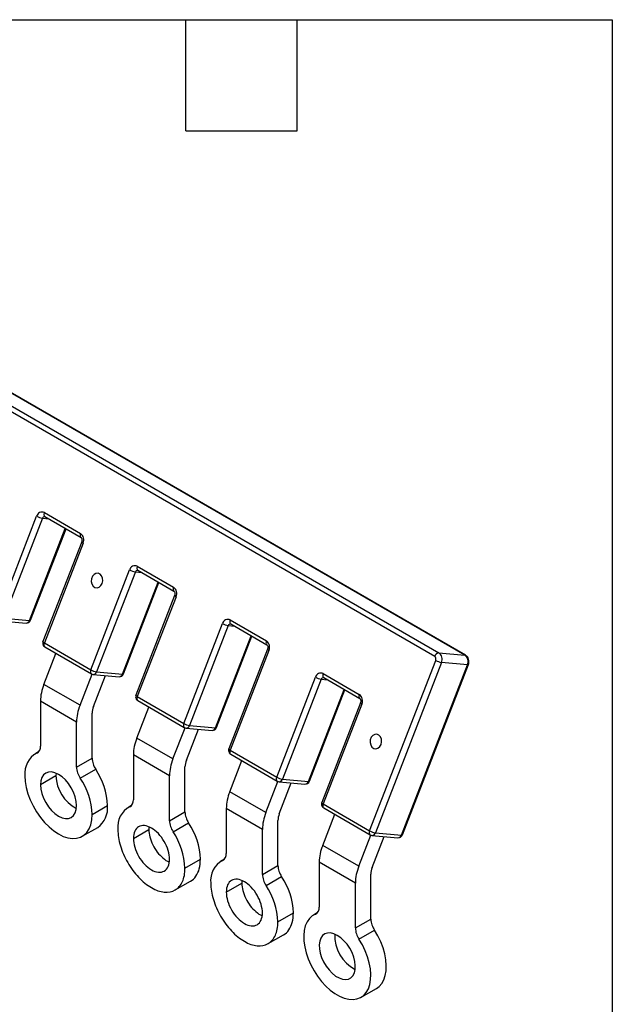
# Model space of a CAD drawing. Header units: millimetres. Extents: x 6 to 273, y 6 to 210.
# Tile 6 of 6: x 232 to 273, y 142 to 210. Entities that reach past the tile are written whole.
import ezdxf

# ---------------------------------------------------------------- set-up
doc = ezdxf.new("R2010")
doc.units = ezdxf.units.MM
doc.linetypes.add('SLD-Solid', pattern=[0])
doc.layers.add('TEXT', color=140, linetype='SLD-Solid', lineweight=25)

msp = doc.modelspace()

# ---------------------------------------------------------------- linework, layer by layer
for p, q in [((201.002, 200.947), (261.177, 166.209)), ((260.887, 165.952), (200.712, 200.691)), ((262.953, 166.051), (202.778, 200.789)), ((262.997, 166.037), (202.822, 200.775)), ((230.977, 168.72), (233.628, 175.554)), ((234.024, 175.415), (231.372, 168.581)), ((234.024, 175.415), (234.457, 175.377)), ((234.159, 175.806), (236.633, 174.377)), ((234.184, 175.532), (234.192, 175.529)), ((234.192, 175.529), (236.667, 174.101)), ((233.148, 168.422), (235.592, 174.721)), ((233.216, 168.436), (235.643, 174.692)), ((236.714, 173.809), (234.063, 166.975)), ((236.81, 173.717), (234.159, 166.883)), ((240.523, 172.132), (242.997, 170.703)), ((237.341, 165.046), (239.992, 171.88)), ((240.388, 171.741), (237.736, 164.907)), ((240.388, 171.741), (240.821, 171.703)), ((240.548, 171.858), (240.556, 171.856)), ((240.556, 171.856), (243.031, 170.427)), ((239.512, 164.748), (241.956, 171.047)), ((239.58, 164.762), (242.007, 171.018)), ((243.078, 170.136), (240.427, 163.301)), ((243.174, 170.043), (240.523, 163.209)), ((231.372, 168.581), (233.148, 168.422)), ((231.134, 168.405), (232.909, 168.246)), ((243.704, 161.372), (246.356, 168.207)), ((246.752, 168.068), (244.1, 161.233)), ((246.752, 168.068), (247.185, 168.029)), ((246.886, 168.458), (249.361, 167.029)), ((246.912, 168.184), (246.92, 168.182)), ((246.92, 168.182), (249.395, 166.753)), ((245.876, 161.075), (248.32, 167.374)), ((245.944, 161.088), (248.371, 167.344)), ((234.159, 166.883), (237.341, 165.046)), ((234.192, 166.607), (237.374, 164.77)), ((234.124, 164.045), (234.948, 166.17)), ((249.442, 166.462), (246.791, 159.627)), ((249.538, 166.37), (246.886, 159.535)), ((261.177, 166.209), (262.953, 166.051)), ((256.432, 154.025), (260.958, 165.688)), ((261.354, 165.55), (256.828, 153.886)), ((258.604, 153.727), (263.13, 165.391)), ((258.672, 153.741), (263.197, 165.405)), ((263.13, 165.391), (261.354, 165.55)), ((236.599, 162.616), (237.425, 164.746)), ((237.498, 164.731), (239.273, 164.572)), ((237.517, 162.534), (238.34, 164.655)), ((237.736, 164.907), (239.512, 164.748)), ((250.068, 157.698), (252.72, 164.533)), ((253.25, 164.784), (255.725, 163.356)), ((253.276, 164.51), (253.284, 164.508)), ((253.284, 164.508), (255.759, 163.079)), ((236.599, 162.616), (234.124, 164.045)), ((253.116, 164.394), (250.464, 157.559)), ((253.116, 164.394), (253.549, 164.355)), ((240.523, 163.209), (243.704, 161.372)), ((252.24, 157.401), (254.684, 163.7)), ((252.308, 157.415), (254.735, 163.67)), ((236.362, 161.459), (233.887, 162.888)), ((233.887, 162.888), (233.887, 159.818)), ((240.488, 160.371), (241.312, 162.496)), ((240.556, 162.933), (243.738, 161.096)), ((255.806, 162.788), (253.154, 155.954)), ((255.902, 162.696), (253.25, 155.861)), ((237.423, 159.001), (237.423, 162.071)), ((236.362, 158.389), (236.362, 161.459)), ((244.1, 161.233), (245.876, 161.075)), ((242.963, 158.943), (243.789, 161.073)), ((243.861, 161.057), (245.637, 160.898)), ((243.881, 158.86), (244.704, 160.982)), ((242.963, 158.943), (240.488, 160.371)), ((233.757, 159.421), (233.5, 159.272)), ((233.637, 159.339), (233.719, 159.386)), ((242.726, 157.785), (240.251, 159.214)), ((240.251, 159.214), (240.251, 156.144)), ((246.886, 159.535), (250.068, 157.698)), ((246.92, 159.259), (250.102, 157.422)), ((236.362, 158.389), (237.423, 159.001)), ((246.852, 156.697), (247.676, 158.823)), ((234.948, 157.784), (233.887, 157.172)), ((234.959, 157.969), (234.948, 157.784)), ((236.611, 157.623), (237.672, 158.235)), ((242.726, 154.715), (242.726, 157.785)), ((243.787, 155.328), (243.787, 158.397)), ((249.327, 155.269), (250.153, 157.399)), ((250.225, 157.383), (252.001, 157.224)), ((250.245, 155.187), (251.068, 157.308)), ((250.464, 157.559), (252.24, 157.401)), ((249.327, 155.269), (246.852, 156.697)), ((237.423, 155.131), (238.483, 155.743)), ((240.121, 155.747), (239.864, 155.598)), ((240.001, 155.666), (240.083, 155.713)), ((253.25, 155.861), (256.432, 154.025)), ((242.726, 154.715), (243.787, 155.328)), ((249.09, 154.111), (246.615, 155.54)), ((246.615, 155.54), (246.615, 152.47)), ((253.216, 153.024), (254.04, 155.149)), ((253.284, 155.585), (256.466, 153.748)), ((242.975, 153.949), (244.036, 154.561)), ((250.15, 151.654), (250.15, 154.724)), ((236.749, 153.643), (237.81, 154.255)), ((240.251, 153.498), (241.312, 154.11)), ((249.09, 151.041), (249.09, 154.111)), ((255.691, 151.595), (256.517, 153.725)), ((256.589, 153.709), (258.365, 153.55)), ((256.828, 153.886), (258.604, 153.727)), ((255.691, 151.595), (253.216, 153.024)), ((256.609, 151.513), (257.432, 153.634)), ((243.787, 151.457), (244.847, 152.069)), ((246.485, 152.073), (246.228, 151.925)), ((246.365, 151.992), (246.447, 152.039)), ((255.454, 150.438), (252.979, 151.866)), ((252.979, 151.866), (252.979, 148.796)), ((249.09, 151.041), (250.15, 151.654)), ((256.514, 147.98), (256.514, 151.05)), ((243.113, 149.969), (244.174, 150.581)), ((246.615, 149.824), (247.676, 150.437)), ((249.339, 150.275), (250.4, 150.887)), ((255.454, 147.368), (255.454, 150.438)), ((250.15, 147.783), (251.211, 148.396)), ((252.849, 148.399), (252.591, 148.251)), ((252.729, 148.318), (252.811, 148.365)), ((255.454, 147.368), (256.514, 147.98)), ((255.703, 146.601), (256.764, 147.213)), ((249.477, 146.295), (250.538, 146.907)), ((255.841, 142.621), (256.902, 143.234))]:
    msp.add_line(p, q)
at = {"flags": 128}
for points in [[(234.159, 175.806), (234.141, 175.752), (234.132, 175.7), (234.131, 175.651), (234.137, 175.608), (234.152, 175.571), (234.174, 175.543), (234.192, 175.529)], [(236.633, 174.377), (236.616, 174.323), (236.607, 174.271), (236.605, 174.222), (236.612, 174.179), (236.627, 174.142), (236.649, 174.114), (236.667, 174.101)], [(236.81, 173.717), (236.772, 173.741), (236.743, 173.763), (236.723, 173.783), (236.714, 173.799), (236.714, 173.809)], [(240.523, 172.132), (240.505, 172.078), (240.496, 172.026), (240.495, 171.977), (240.501, 171.934), (240.516, 171.897), (240.538, 171.869), (240.556, 171.856)], [(238.118, 170.954), (238.158, 171.133), (238.145, 171.315), (238.081, 171.475), (237.973, 171.593), (237.838, 171.653), (237.693, 171.645), (237.557, 171.572), (237.45, 171.443), (237.385, 171.276), (237.371, 171.092), (237.411, 170.918), (237.498, 170.776), (237.621, 170.686), (237.764, 170.66), (237.907, 170.701), (238.031, 170.804), (238.118, 170.954)], [(242.997, 170.703), (242.98, 170.65), (242.971, 170.597), (242.969, 170.549), (242.976, 170.505), (242.991, 170.469), (243.013, 170.44), (243.031, 170.427)], [(243.174, 170.043), (243.136, 170.067), (243.107, 170.089), (243.087, 170.109), (243.078, 170.125), (243.078, 170.136)], [(233.148, 168.422), (233.18, 168.421), (233.202, 168.425), (233.215, 168.434), (233.216, 168.436)], [(246.886, 168.458), (246.869, 168.404), (246.86, 168.352), (246.859, 168.303), (246.865, 168.26), (246.88, 168.223), (246.902, 168.195), (246.92, 168.182)], [(234.159, 166.883), (234.121, 166.907), (234.091, 166.929), (234.072, 166.948), (234.062, 166.965), (234.063, 166.975)], [(234.159, 166.883), (234.141, 166.829), (234.132, 166.777), (234.131, 166.728), (234.137, 166.685), (234.152, 166.648), (234.174, 166.62), (234.192, 166.607)], [(249.361, 167.029), (249.344, 166.976), (249.335, 166.923), (249.333, 166.875), (249.34, 166.831), (249.355, 166.795), (249.377, 166.767), (249.395, 166.753)], [(249.538, 166.37), (249.5, 166.393), (249.471, 166.415), (249.451, 166.435), (249.442, 166.451), (249.442, 166.462)], [(262.953, 166.051), (262.987, 166.042), (262.997, 166.037)], [(263.13, 165.391), (263.161, 165.39), (263.184, 165.394), (263.196, 165.402), (263.197, 165.405)], [(237.341, 165.046), (237.323, 164.992), (237.314, 164.94), (237.313, 164.891), (237.319, 164.848), (237.334, 164.811), (237.356, 164.783), (237.374, 164.77)], [(239.512, 164.748), (239.544, 164.747), (239.566, 164.751), (239.579, 164.76), (239.58, 164.762)], [(253.25, 164.784), (253.233, 164.731), (253.224, 164.678), (253.222, 164.63), (253.229, 164.586), (253.244, 164.55), (253.266, 164.522), (253.284, 164.508)], [(240.523, 163.209), (240.485, 163.233), (240.455, 163.255), (240.436, 163.274), (240.426, 163.291), (240.427, 163.301)], [(240.523, 163.209), (240.505, 163.155), (240.496, 163.103), (240.495, 163.054), (240.501, 163.011), (240.516, 162.975), (240.538, 162.946), (240.556, 162.933)], [(255.725, 163.356), (255.708, 163.302), (255.699, 163.25), (255.697, 163.201), (255.704, 163.157), (255.719, 163.121), (255.741, 163.093), (255.759, 163.079)], [(255.902, 162.696), (255.864, 162.719), (255.835, 162.741), (255.815, 162.761), (255.806, 162.778), (255.806, 162.788)], [(243.704, 161.372), (243.687, 161.319), (243.678, 161.266), (243.677, 161.218), (243.683, 161.174), (243.698, 161.138), (243.72, 161.109), (243.738, 161.096)], [(245.876, 161.075), (245.908, 161.074), (245.93, 161.078), (245.943, 161.086), (245.944, 161.088)], [(257.21, 159.933), (257.25, 160.111), (257.237, 160.293), (257.173, 160.454), (257.065, 160.572), (256.93, 160.631), (256.785, 160.624), (256.649, 160.55), (256.542, 160.421), (256.477, 160.254), (256.463, 160.071), (256.503, 159.896), (256.59, 159.755), (256.713, 159.665), (256.856, 159.638), (256.999, 159.679), (257.123, 159.782), (257.21, 159.933)], [(246.886, 159.535), (246.849, 159.559), (246.819, 159.581), (246.8, 159.601), (246.79, 159.617), (246.791, 159.627)], [(246.886, 159.535), (246.869, 159.482), (246.86, 159.429), (246.859, 159.381), (246.865, 159.337), (246.88, 159.301), (246.902, 159.273), (246.92, 159.259)], [(232.826, 157.784), (232.85, 157.393), (232.919, 156.983), (233.034, 156.562), (233.191, 156.139), (233.388, 155.722), (233.62, 155.321), (233.882, 154.942), (234.17, 154.595), (234.477, 154.285), (234.797, 154.02), (235.124, 153.804), (235.452, 153.642), (235.772, 153.537), (236.079, 153.492), (236.367, 153.508), (236.629, 153.583), (236.861, 153.717), (237.058, 153.907), (237.215, 154.148), (237.33, 154.437), (237.399, 154.767), (237.423, 155.131)], [(236.362, 155.743), (236.338, 156.036), (236.268, 156.344), (236.153, 156.657), (235.999, 156.963), (235.812, 157.249), (235.598, 157.504), (235.366, 157.72), (235.124, 157.886), (234.883, 157.998), (234.651, 158.051), (234.437, 158.043), (234.25, 157.973), (234.096, 157.845), (233.981, 157.664), (233.911, 157.437), (233.887, 157.172)], [(233.887, 157.172), (233.911, 156.879), (233.981, 156.571), (234.096, 156.258), (234.25, 155.952), (234.437, 155.666), (234.651, 155.411), (234.883, 155.195), (235.124, 155.029), (235.366, 154.917), (235.598, 154.864), (235.812, 154.873), (235.999, 154.942), (236.153, 155.07), (236.268, 155.251), (236.338, 155.478), (236.362, 155.743)], [(250.068, 157.698), (250.051, 157.645), (250.042, 157.592), (250.04, 157.544), (250.047, 157.5), (250.062, 157.464), (250.084, 157.436), (250.102, 157.422)], [(252.24, 157.401), (252.272, 157.4), (252.294, 157.404), (252.306, 157.412), (252.308, 157.415)], [(253.25, 155.861), (253.213, 155.885), (253.183, 155.907), (253.164, 155.927), (253.154, 155.943), (253.154, 155.954)], [(253.25, 155.861), (253.233, 155.808), (253.224, 155.756), (253.222, 155.707), (253.229, 155.663), (253.244, 155.627), (253.266, 155.599), (253.284, 155.585)], [(256.432, 154.025), (256.415, 153.971), (256.406, 153.919), (256.404, 153.87), (256.411, 153.826), (256.426, 153.79), (256.448, 153.762), (256.466, 153.748)], [(258.604, 153.727), (258.636, 153.726), (258.658, 153.73), (258.67, 153.738), (258.672, 153.741)], [(252.729, 148.318), (252.5, 148.192), (252.305, 148.013), (252.146, 147.783), (252.028, 147.509), (251.952, 147.194), (251.919, 146.845), (251.932, 146.469), (251.988, 146.072), (252.088, 145.664), (252.229, 145.251), (252.408, 144.842), (252.623, 144.444), (252.868, 144.065), (253.14, 143.713), (253.432, 143.394), (253.74, 143.115), (254.056, 142.881), (254.376, 142.696), (254.693, 142.565), (255.001, 142.489), (255.293, 142.47), (255.564, 142.509), (255.81, 142.604), (256.024, 142.754), (256.204, 142.956), (256.345, 143.206), (256.445, 143.5), (256.501, 143.831), (256.513, 144.193), (256.481, 144.579), (256.405, 144.982), (256.287, 145.393), (256.128, 145.806), (255.932, 146.211), (255.703, 146.601)], [(254.216, 146.865), (253.982, 146.974), (253.756, 147.028), (253.547, 147.024), (253.362, 146.963), (253.208, 146.847), (253.091, 146.679), (253.014, 146.467), (252.98, 146.218), (252.992, 145.94), (253.047, 145.644), (253.145, 145.34), (253.281, 145.04), (253.451, 144.754), (253.649, 144.493), (253.868, 144.266), (254.099, 144.081), (254.334, 143.946), (254.565, 143.864), (254.783, 143.839), (254.981, 143.871), (255.152, 143.96), (255.288, 144.103), (255.386, 144.294), (255.441, 144.526), (255.452, 144.79), (255.419, 145.079), (255.342, 145.38), (255.224, 145.683), (255.07, 145.977), (254.885, 146.252), (254.676, 146.497), (254.451, 146.704), (254.216, 146.865)], [(256.902, 143.234), (257.085, 143.366), (257.264, 143.569), (257.405, 143.819), (257.505, 144.112), (257.562, 144.443), (257.574, 144.805), (257.542, 145.191), (257.466, 145.594), (257.347, 146.005), (257.189, 146.418), (256.993, 146.823), (256.764, 147.213)]]:
    msp.add_lwpolyline(points, dxfattribs=at)
for centre, radius, start, end in [((233.997, 175.462), 0.38, 64.74922, 165.99828), ((234.199, 176.547), 1.145, 240.10954, 261.22207), ((234.182, 175.367), 0.165, 89.28724, 163.14505), ((236.314, 173.938), 0.543, 336.02383, 53.97678), ((240.361, 171.789), 0.38, 64.74922, 165.99828), ((240.563, 172.873), 1.145, 240.10954, 261.22207), ((240.546, 171.694), 0.165, 89.28724, 163.14505), ((242.678, 170.264), 0.543, 336.02383, 53.97678), ((232.936, 168.545), 0.3, 264.89048, 338.79432), ((232.91, 168.494), 0.249, 269.76019, 343.11787), ((246.725, 168.115), 0.38, 64.74922, 165.99828), ((246.927, 169.199), 1.145, 240.10954, 261.22207), ((246.91, 168.02), 0.165, 89.28724, 163.14505), ((234.342, 166.867), 0.3, 158.79432, 180), ((234.342, 166.867), 0.3, 180, 240.00269), ((249.042, 166.59), 0.543, 336.02383, 53.97678), ((261.23, 165.857), 0.356, 98.60067, 164.5265), ((260.759, 165.777), 0.217, 336.02383, 53.97678), ((260.858, 165.77), 0.543, 336.02383, 53.97678), ((262.634, 165.611), 0.543, 336.02383, 53.97678), ((261.528, 166.681), 1.145, 240.10954, 261.22207), ((237.911, 166.039), 1.145, 240.10954, 261.22207), ((237.524, 165.03), 0.3, 240.00269, 264.89048), ((237.505, 164.971), 0.24, 268.26187, 344.6162), ((239.3, 164.871), 0.3, 264.89048, 338.79432), ((239.274, 164.821), 0.249, 269.76019, 343.11787), ((253.088, 164.441), 0.38, 64.74922, 165.99828), ((253.291, 165.525), 1.145, 240.10954, 261.22207), ((253.274, 164.346), 0.165, 89.28724, 163.14505), ((237.141, 162.825), 3.255, 157.97884, 178.89185), ((240.706, 163.193), 0.3, 158.79432, 180), ((240.706, 163.193), 0.3, 180, 240.00269), ((255.406, 162.916), 0.543, 336.02383, 53.97678), ((239.616, 161.396), 3.255, 157.97884, 178.89185), ((238.724, 162.046), 1.302, 157.97884, 178.89185), ((244.275, 162.365), 1.145, 240.10954, 261.22207), ((243.869, 161.297), 0.24, 268.26187, 344.6162), ((243.888, 161.356), 0.3, 240.00269, 264.89048), ((245.664, 161.197), 0.3, 264.89048, 338.79432), ((245.638, 161.147), 0.249, 269.76019, 343.11787), ((233.412, 159.761), 0.478, 298.10072, 6.79864), ((243.505, 159.151), 3.255, 157.97884, 178.89185), ((234.37, 157.968), 1.554, 118.10327, 186.80784), ((247.07, 159.519), 0.3, 158.79432, 180), ((247.07, 159.519), 0.3, 180, 240.00269), ((238.899, 159.058), 1.478, 182.20301, 213.86537), ((245.98, 157.722), 3.255, 157.97884, 178.89185), ((245.088, 158.372), 1.302, 157.97884, 178.89185), ((237.542, 157.864), 2.596, 181.76696, 242.67962), ((237.838, 158.446), 1.478, 182.20301, 213.86537), ((233.685, 155.559), 4.802, 2.19707, 33.86605), ((232.625, 154.947), 4.802, 2.19707, 33.86605), ((250.639, 158.691), 1.145, 240.10954, 261.22207), ((250.252, 157.682), 0.3, 240.00269, 264.89048), ((250.233, 157.623), 0.24, 268.26187, 344.6162), ((252.028, 157.523), 0.3, 264.89048, 338.79432), ((252.002, 157.473), 0.249, 269.76019, 343.11787), ((249.869, 155.477), 3.255, 157.97884, 178.89185), ((236.872, 155.576), 1.62, 305.38507, 5.92861), ((239.776, 156.087), 0.478, 298.10072, 6.79864), ((253.434, 155.845), 0.3, 158.79432, 180), ((253.434, 155.845), 0.3, 180, 240.00269), ((240.734, 154.295), 1.554, 118.10327, 186.80784), ((245.263, 155.384), 1.478, 182.20301, 213.86537), ((252.344, 154.048), 3.255, 157.97884, 178.89185), ((251.452, 154.698), 1.302, 157.97884, 178.89185), ((244.202, 154.772), 1.478, 182.20301, 213.86537), ((240.049, 151.885), 4.802, 2.19707, 33.86605), ((238.988, 151.273), 4.802, 2.19707, 33.86605), ((257.003, 155.017), 1.145, 240.10954, 261.22207), ((256.616, 154.008), 0.3, 240.00269, 264.89048), ((256.597, 153.949), 0.24, 268.26187, 344.6162), ((258.392, 153.849), 0.3, 264.89048, 338.79432), ((258.366, 153.799), 0.249, 269.76019, 343.11787), ((256.233, 151.803), 3.255, 157.97884, 178.89185), ((246.14, 152.413), 0.478, 298.10072, 6.79864), ((247.098, 150.621), 1.554, 118.10327, 186.80784), ((250.566, 151.098), 1.478, 182.20301, 213.86537), ((251.627, 151.71), 1.478, 182.20301, 213.86537), ((258.708, 150.375), 3.255, 157.97884, 178.89185), ((257.816, 151.025), 1.302, 157.97884, 178.89185), ((246.413, 148.211), 4.802, 2.19707, 33.86605), ((245.352, 147.599), 4.802, 2.19707, 33.86605), ((252.504, 148.74), 0.478, 298.10293, 6.80662), ((257.991, 148.036), 1.477, 182.19786, 213.86596), ((256.584, 146.803), 2.537, 176.72737, 243.26725), ((256.93, 147.424), 1.477, 182.19786, 213.86596)]:
    msp.add_arc(centre, radius, start, end)
for points, knots in [([(236.667, 174.101), (236.67, 174.099), (236.678, 174.094), (236.7, 174.07), (236.723, 174.02), (236.737, 173.956), (236.736, 173.885), (236.724, 173.836), (236.716, 173.813), (236.714, 173.809)], [0, 0, 0, 0, 0.119402, 0.307976, 0.471705, 0.64191, 0.809389, 0.969294, 1, 1, 1, 1]), ([(243.031, 170.427), (243.034, 170.425), (243.042, 170.42), (243.064, 170.396), (243.087, 170.347), (243.101, 170.282), (243.099, 170.211), (243.088, 170.162), (243.08, 170.139), (243.078, 170.136)], [0, 0, 0, 0, 0.119402, 0.307976, 0.471705, 0.64191, 0.809389, 0.969294, 1, 1, 1, 1]), ([(249.395, 166.753), (249.398, 166.751), (249.406, 166.746), (249.428, 166.722), (249.451, 166.673), (249.465, 166.608), (249.463, 166.538), (249.452, 166.488), (249.444, 166.465), (249.442, 166.462)], [0, 0, 0, 0, 0.119402, 0.307976, 0.471705, 0.64191, 0.809389, 0.969294, 1, 1, 1, 1]), ([(263.197, 165.405), (263.209, 165.442), (263.238, 165.534), (263.236, 165.694), (263.182, 165.854), (263.095, 165.971), (263.025, 166.018), (262.997, 166.037)], [0, 0, 0, 0, 0.16283, 0.397752, 0.643448, 0.85805, 1, 1, 1, 1]), ([(255.759, 163.079), (255.762, 163.077), (255.77, 163.072), (255.792, 163.048), (255.815, 162.999), (255.829, 162.935), (255.827, 162.864), (255.816, 162.815), (255.808, 162.792), (255.806, 162.788)], [0, 0, 0, 0, 0.119402, 0.307976, 0.471705, 0.64191, 0.809389, 0.969294, 1, 1, 1, 1]), ([(242.726, 152.069), (242.726, 152.257), (242.694, 152.462), (242.57, 152.879), (242.478, 153.091), (242.249, 153.487), (242.112, 153.673), (241.812, 153.988), (241.65, 154.119), (241.326, 154.306), (241.165, 154.363), (240.865, 154.392), (240.728, 154.366), (240.499, 154.233), (240.407, 154.128), (240.283, 153.853), (240.251, 153.685), (240.251, 153.498)], [0, 0, 0, 0, 0.125, 0.125, 0.25, 0.25, 0.375, 0.375, 0.5, 0.5, 0.625, 0.625, 0.75, 0.75, 0.875, 0.875, 1, 1, 1, 1]), ([(239.19, 154.11), (239.19, 153.762), (239.25, 153.382), (239.481, 152.606), (239.65, 152.214), (240.077, 151.476), (240.331, 151.133), (240.887, 150.546), (241.187, 150.304), (241.79, 149.956), (242.09, 149.852), (242.646, 149.797), (242.9, 149.846), (243.326, 150.092), (243.496, 150.288), (243.727, 150.797), (243.787, 151.109), (243.787, 151.457)], [0, 0, 0, 0, 0.125, 0.125, 0.25, 0.25, 0.375, 0.375, 0.5, 0.5, 0.625, 0.625, 0.75, 0.75, 0.875, 0.875, 1, 1, 1, 1]), ([(241.326, 154.282), (241.323, 154.274), (241.308, 154.225), (241.31, 154.162), (241.312, 154.11)], [0, 0, 0, 0, 0.163695, 1, 1, 1, 1]), ([(241.312, 154.11), (241.325, 153.942), (241.353, 153.605), (241.566, 153.055), (241.88, 152.545), (242.269, 152.149), (242.562, 151.925), (242.7, 151.893), (242.704, 151.891)], [0, 0, 0, 0, 0.198692, 0.397407, 0.596039, 0.794639, 0.993229, 1, 1, 1, 1]), ([(240.251, 153.498), (240.251, 153.311), (240.283, 153.105), (240.407, 152.688), (240.499, 152.477), (240.728, 152.08), (240.865, 151.895), (241.165, 151.579), (241.326, 151.448), (241.65, 151.261), (241.812, 151.205), (242.112, 151.175), (242.249, 151.202), (242.478, 151.334), (242.57, 151.44), (242.694, 151.714), (242.726, 151.882), (242.726, 152.069)], [0, 0, 0, 0, 0.125, 0.125, 0.25, 0.25, 0.375, 0.375, 0.5, 0.5, 0.625, 0.625, 0.75, 0.75, 0.875, 0.875, 1, 1, 1, 1]), ([(244.174, 150.581), (244.174, 150.581), (244.333, 150.63), (244.552, 150.908), (244.803, 151.397), (244.833, 151.845), (244.847, 152.069)], [0, 0, 0, 0, 0.000307, 0.333492, 0.666858, 1, 1, 1, 1]), ([(245.554, 150.437), (245.554, 150.088), (245.614, 149.708), (245.845, 148.932), (246.014, 148.54), (246.44, 147.803), (246.695, 147.46), (247.251, 146.872), (247.551, 146.63), (248.154, 146.282), (248.454, 146.178), (249.01, 146.123), (249.264, 146.172), (249.69, 146.418), (249.86, 146.614), (250.091, 147.124), (250.15, 147.436), (250.15, 147.783)], [0, 0, 0, 0, 0.125, 0.125, 0.25, 0.25, 0.375, 0.375, 0.5, 0.5, 0.625, 0.625, 0.75, 0.75, 0.875, 0.875, 1, 1, 1, 1]), ([(249.09, 148.396), (249.09, 148.583), (249.058, 148.788), (248.934, 149.205), (248.842, 149.417), (248.613, 149.814), (248.476, 149.999), (248.176, 150.315), (248.014, 150.445), (247.69, 150.632), (247.528, 150.689), (247.229, 150.718), (247.092, 150.692), (246.863, 150.559), (246.771, 150.454), (246.647, 150.18), (246.615, 150.011), (246.615, 149.824)], [0, 0, 0, 0, 0.125, 0.125, 0.25, 0.25, 0.375, 0.375, 0.5, 0.5, 0.625, 0.625, 0.75, 0.75, 0.875, 0.875, 1, 1, 1, 1]), ([(247.69, 150.608), (247.687, 150.6), (247.672, 150.551), (247.674, 150.489), (247.676, 150.437)], [0, 0, 0, 0, 0.163695, 1, 1, 1, 1]), ([(247.676, 150.437), (247.689, 150.268), (247.717, 149.931), (247.93, 149.382), (248.244, 148.871), (248.633, 148.475), (248.926, 148.251), (249.064, 148.219), (249.068, 148.218)], [0, 0, 0, 0, 0.198692, 0.397407, 0.596039, 0.794639, 0.993229, 1, 1, 1, 1]), ([(246.615, 149.824), (246.615, 149.637), (246.647, 149.432), (246.771, 149.014), (246.863, 148.803), (247.092, 148.406), (247.229, 148.221), (247.528, 147.905), (247.69, 147.774), (248.014, 147.587), (248.176, 147.531), (248.476, 147.501), (248.613, 147.528), (248.842, 147.66), (248.934, 147.766), (249.058, 148.04), (249.09, 148.208), (249.09, 148.396)], [0, 0, 0, 0, 0.125, 0.125, 0.25, 0.25, 0.375, 0.375, 0.5, 0.5, 0.625, 0.625, 0.75, 0.75, 0.875, 0.875, 1, 1, 1, 1]), ([(250.538, 146.908), (250.538, 146.908), (250.697, 146.957), (250.916, 147.234), (251.167, 147.724), (251.197, 148.172), (251.211, 148.396)], [0, 0, 0, 0, 0.0003071, 0.3334919, 0.6668578, 1, 1, 1, 1])]:
    msp.add_open_spline(points, degree=3, knots=knots)
at = {"layer": 'TEXT'}
for p, q in [((6.35, 209.55), (273.05, 209.55)), ((243.84, 201.93), (243.84, 209.55)), ((251.46, 201.93), (251.46, 209.55)), ((273.05, 209.55), (273.05, 6.35)), ((243.84, 201.93), (251.46, 201.93))]:
    msp.add_line(p, q, dxfattribs=at)

doc.saveas('drawing.dxf')
